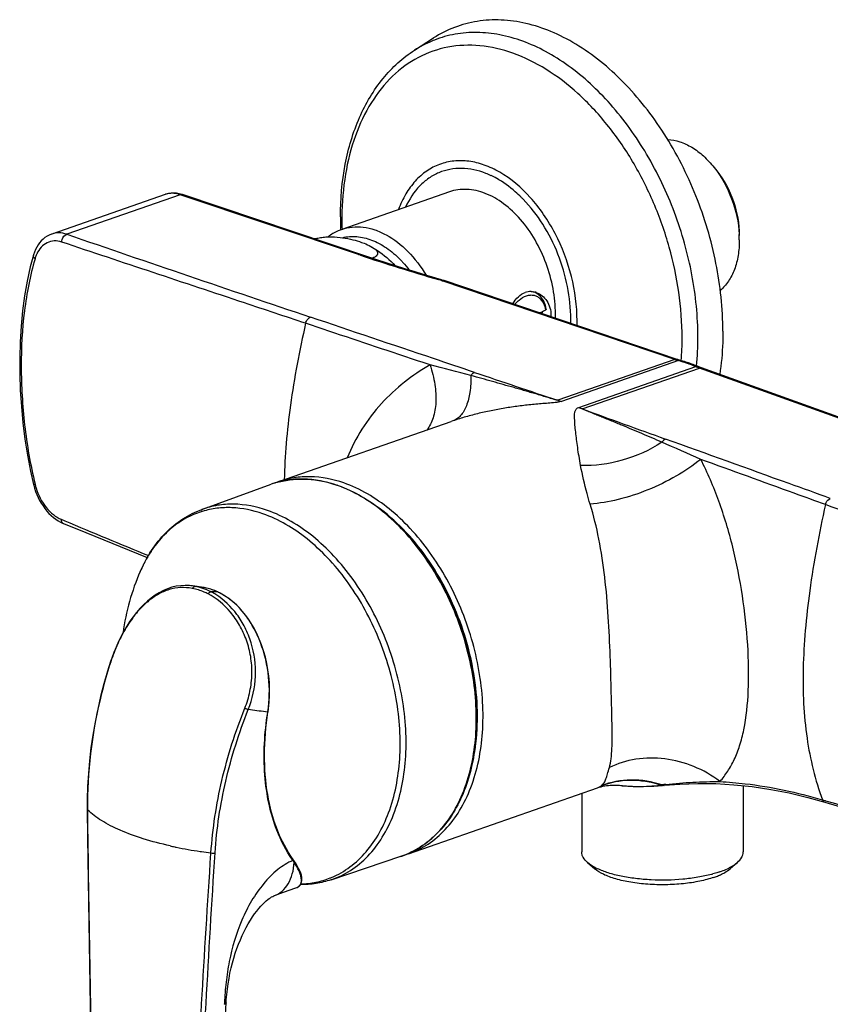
# Model space of a CAD drawing. Header units: millimetres. Extents: x 31 to 523, y 24 to 384.
# Tile 4 of 6: x 324 to 427, y 118 to 243. Entities that reach past the tile are written whole.
import ezdxf

# ---------------------------------------------------------------- set-up
doc = ezdxf.new("R2010")
doc.units = ezdxf.units.MM
doc.header["$LTSCALE"] = 32.67
doc.layers.get('0').update_dxf_attribs({"linetype": 'CONTINUOUS'})

msp = doc.modelspace()

# ---------------------------------------------------------------- linework, layer by layer
at = {"color": 7, "linetype": 'CONTINUOUS'}
for p, q in [((374.05, 239.09), (376.47, 240.64)), ((342.41, 220.78), (328, 215.76)), ((368.12, 212.85), (344.58, 220.76)), ((378.47, 221.1), (364.82, 216.35)), ((364.68, 216.29), (364.68, 216.34)), ((328, 215.76), (328, 215.76)), ((361.41, 215.1), (361.68, 215.2)), ((368.63, 212.69), (368.75, 212.73)), ((407.39, 199.85), (377.8, 209.85)), ((407.48, 199.82), (407.39, 199.85)), ((408.49, 199.52), (408.31, 199.57)), ((409.6, 199.13), (409.42, 199.19)), ((410.15, 198.9), (409.96, 198.98)), ((356.84, 184.35), (378.71, 191.97)), ((325.7, 183.96), (325.71, 183.9)), ((325.71, 183.9), (325.82, 183.5)), ((347.07, 180.82), (355.87, 184.01)), ((328.82, 179.36), (329.13, 179.19)), ((345.87, 171.11), (345.49, 171.15)), ((346.22, 171.05), (345.87, 171.11)), ((347.01, 170.95), (345.87, 171.11)), ((349.06, 170.35), (348.92, 170.41)), ((349.39, 170.18), (349.06, 170.35)), ((335.61, 161.93), (335.47, 161.52)), ((355.45, 155.09), (355.46, 155.11)), ((397.97, 145.68), (398.21, 145.73)), ((400.06, 145.8), (400.06, 145.8)), ((404.44, 145.69), (405.52, 145.78)), ((405.52, 145.78), (405.74, 145.81)), ((415.77, 145.77), (415.77, 137.35)), ((395.27, 144.79), (395.27, 137.35)), ((423.98, 144.27), (426.12, 143.68)), ((426.12, 143.68), (437.64, 140.24)), ((358.8, 136.16), (358.75, 136.25)), ((363.45, 133.82), (372.33, 136.8)), ((358.94, 135.96), (358.8, 136.16)), ((359.16, 135.6), (358.94, 135.96)), ((396, 136.02), (396.93, 135.21)), ((415.03, 136.02), (414.1, 135.21)), ((357.41, 132.23), (359, 132.8)), ((356.26, 131.81), (357.41, 132.23)), ((332.66, 131.03), (333.13, 103.54)), ((349.82, 112.8), (350.13, 118.21))]:
    msp.add_line(p, q, dxfattribs=at)
at = {"color": 9, "linetype": 'CONTINUOUS'}
for p, q in [((344.29, 220.75), (329.9, 215.73)), ((366.92, 213.15), (344.29, 220.75)), ((367.18, 213.06), (366.92, 213.15)), ((407.1, 199.85), (377.56, 209.82)), ((407.1, 199.85), (392.23, 194.66)), ((407.56, 199.7), (392.69, 194.52)), ((394.89, 193.75), (409.76, 198.94)), ((395.35, 193.57), (410.23, 198.75)), ((439.98, 188.07), (410.23, 198.75)), ((378.92, 192.04), (378.71, 191.97)), ((325.88, 184), (325.9, 183.93)), ((329.19, 179.56), (329.64, 179.37)), ((349.04, 170.35), (348.86, 170.35)), ((349.04, 170.35), (349.06, 170.35)), ((349.06, 170.34), (349.04, 170.35)), ((335.5, 161.52), (335.49, 161.49)), ((355.42, 155.09), (355.14, 155.13)), ((355.42, 155.09), (355.42, 155.12)), ((405.7, 145.9), (405.73, 145.9)), ((425.81, 143.98), (425.84, 143.97)), ((425.84, 143.97), (426.17, 143.87)), ((426.17, 143.87), (426.21, 143.86)), ((332.53, 142.75), (332.53, 142.7)), ((348.21, 137.16), (348.21, 137.23))]:
    msp.add_line(p, q, dxfattribs=at)
at = {"color": 7, "linetype": 'CONTINUOUS'}
for points in [[(344.18, 220.87), (343.83, 220.93), (343.49, 220.95), (343.16, 220.94), (342.84, 220.9), (342.53, 220.82), (342.4, 220.78)], [(344.58, 220.76), (344.52, 220.77), (344.18, 220.87)], [(328, 215.76), (327.95, 215.74), (327.67, 215.62), (327.4, 215.48), (327.14, 215.3), (326.9, 215.11), (326.67, 214.88), (326.46, 214.64), (326.27, 214.37), (326.09, 214.09), (325.94, 213.78), (325.81, 213.46), (325.69, 213.13), (325.67, 213.06)], [(325.67, 213.06), (325.28, 211.59), (324.88, 209.78), (324.55, 207.91), (324.29, 206.01), (324.1, 204.06), (323.98, 202.07), (323.93, 200.06), (323.94, 198.01), (324.01, 195.96), (324.15, 193.89), (324.34, 191.81), (324.6, 189.74), (324.92, 187.69), (325.31, 185.66), (325.7, 183.96)], [(377.47, 209.95), (375.19, 210.63), (373.99, 210.99), (372.8, 211.36), (371.62, 211.73), (370.44, 212.1), (369.28, 212.48), (368.12, 212.85)], [(377.8, 209.85), (377.69, 209.88), (377.58, 209.92), (377.47, 209.95)], [(407.96, 199.68), (407.78, 199.73), (407.68, 199.76), (407.58, 199.79), (407.48, 199.82)], [(408.31, 199.57), (408.13, 199.63), (407.96, 199.68)], [(408.94, 199.37), (408.84, 199.4), (408.67, 199.46), (408.49, 199.52)], [(409.42, 199.19), (409.24, 199.26), (409.06, 199.33), (408.94, 199.37)], [(409.96, 198.98), (409.78, 199.05), (409.6, 199.13)], [(440.28, 188.07), (410.46, 198.78), (410.36, 198.82), (410.25, 198.86), (410.15, 198.9)], [(325.82, 183.5), (325.95, 183.11), (326.1, 182.72), (326.27, 182.33), (326.46, 181.96), (326.67, 181.6), (326.89, 181.25), (327.13, 180.92), (327.38, 180.6), (327.65, 180.31), (327.93, 180.04), (328.22, 179.79), (328.52, 179.56), (328.82, 179.36)], [(329.13, 179.19), (329.44, 179.04), (329.49, 179.02)], [(329.49, 179.02), (332.31, 177.88), (340.13, 174.72)], [(345.49, 171.15), (344.93, 171.17), (344.37, 171.14), (343.81, 171.06), (343.25, 170.93), (342.7, 170.75), (342.17, 170.52), (341.64, 170.25), (341.13, 169.93), (340.62, 169.57), (340.14, 169.17), (339.66, 168.73), (339.2, 168.25), (338.76, 167.74), (338.33, 167.19), (337.93, 166.62), (337.53, 166.01), (337.16, 165.38), (336.81, 164.72), (336.47, 164.05), (336.16, 163.35), (335.88, 162.65), (335.61, 161.93)], [(348.66, 170.52), (348.53, 170.57), (348.39, 170.61), (348.37, 170.62)], [(348.92, 170.41), (348.79, 170.46), (348.66, 170.52)], [(355.46, 155.11), (355.52, 155.57), (355.61, 156.38), (355.65, 157.19), (355.66, 158.01), (355.63, 158.84), (355.56, 159.66), (355.45, 160.47), (355.3, 161.28), (355.12, 162.08), (354.9, 162.86), (354.64, 163.62), (354.35, 164.36), (354.03, 165.07), (353.68, 165.76), (353.29, 166.41), (352.88, 167.03), (352.44, 167.61), (351.98, 168.15), (351.5, 168.65), (351, 169.1), (350.47, 169.51), (349.94, 169.87), (349.39, 170.18)], [(335.47, 161.52), (335.08, 160.28), (334.62, 158.68), (334.2, 157.07), (333.83, 155.45), (333.5, 153.82), (333.22, 152.19), (332.98, 150.56), (332.79, 148.92), (332.65, 147.29), (332.55, 145.66), (332.51, 144.04), (332.51, 142.75)], [(373.3, 137.13), (397.26, 145.48), (397.5, 145.56)], [(397.5, 145.56), (397.73, 145.63), (397.97, 145.68)], [(398.21, 145.73), (398.44, 145.77), (398.66, 145.8), (398.88, 145.82), (399.09, 145.83), (399.3, 145.84), (399.5, 145.84), (399.68, 145.83), (399.86, 145.82), (400.03, 145.81), (400.44, 145.76)], [(400.44, 145.76), (401.79, 145.67), (403.12, 145.65), (404.44, 145.69)], [(405.74, 145.81), (407.74, 145.97), (410, 146.05), (412.29, 146.02), (414.6, 145.89), (416.92, 145.64), (419.26, 145.29), (421.61, 144.84), (423.98, 144.27)], [(332.51, 142.75), (332.54, 139.2), (332.66, 131.03)], [(358.75, 136.25), (358.7, 136.32), (358.64, 136.4)], [(359, 132.8), (359.14, 132.86), (359.31, 132.95), (359.45, 133.06), (359.56, 133.2), (359.65, 133.35), (359.72, 133.52), (359.75, 133.71), (359.76, 133.92), (359.74, 134.14), (359.69, 134.39), (359.61, 134.66), (359.49, 134.95), (359.34, 135.26), (359.16, 135.6)], [(350.13, 118.21), (350.16, 118.57), (350.21, 119.27), (350.29, 119.96), (350.38, 120.64), (350.5, 121.31), (350.62, 121.98), (350.77, 122.63), (350.93, 123.27), (351.11, 123.89), (351.3, 124.5), (351.5, 125.09), (351.71, 125.66), (351.94, 126.22), (352.18, 126.75), (352.43, 127.27), (352.68, 127.76), (352.95, 128.24), (353.21, 128.68), (353.48, 129.1), (353.75, 129.5), (354.02, 129.86), (354.28, 130.18), (354.54, 130.47), (354.78, 130.73), (355, 130.95), (355.21, 131.14), (355.41, 131.3), (355.59, 131.44), (355.76, 131.55), (355.91, 131.64), (356.06, 131.72), (356.19, 131.78), (356.26, 131.81)]]:
    msp.add_lwpolyline(points, dxfattribs=at)
at = {"color": 9, "linetype": 'CONTINUOUS'}
for centre, radius, start, end in [((381.73, 227.13), 14.21, 112.6379, 122.68), ((381.65, 227.31), 14.01, 111.2714, 112.6246), ((379.15, 213.36), 10.84, 64.7472, 68.6834), ((378.77, 212.58), 11.71, 61.0786, 64.7224), ((343.22, 218.44), 2.48, 107.0017, 109.216), ((343.23, 218.43), 2.49, 105.9122, 107.0022), ((343.23, 218.41), 2.52, 101.6226, 105.9048), ((375.54, 208.25), 17.13, 44.7488, 45.2723), ((375.4, 208.1), 17.34, 44.1446, 44.7485), ((402.49, 217.64), 37.66, 179.5553, 180.0003), ((403.26, 217.64), 38.43, 180.0032, 181.9277), ((2412.63, 6290.51), 6421.89, 251.075809, 251.367305), ((362.83, 209.55), 5.77, 101.5133, 104.6934), ((452.03, 467.45), 268.16, 251.5531, 253.7712), ((359.77, 202.77), 13.4, 47.1999, 47.984), ((373.09, 196.24), 14.3, 73.5136, 73.7583), ((377.72, 209.44), 0.408, 71.3854, 83.1223), ((374.66, 204.95), 19.23, 358.4276, 0.0032), ((374.3, 204.75), 20.38, 358.3085, 0.0037), ((371.88, 202.55), 36.14, 355.4838, 0.0452), ((372.77, 202.6), 37.25, 354.4968, 0.0693), ((307.68, -73.43), 281.02, 74.831, 75.9252), ((410.22, 209.1), 9.76, 251.3254, 251.6437), ((410.19, 208.98), 9.64, 251.6437, 251.9647), ((410.04, 208.52), 9.16, 251.9476, 254.2729), ((402.91, 183.09), 17.25, 73.9603, 74.3735), ((402.86, 182.91), 17.44, 73.5498, 73.9603), ((402.69, 182.35), 18.02, 71.9338, 73.542), ((402.37, 181.36), 19.06, 70.7792, 71.9369), ((402.17, 180.79), 19.67, 70.4038, 70.7814), ((401.89, 180.03), 20.48, 68.5495, 70.3903), ((401.49, 178.99), 21.59, 67.4811, 68.5493), ((414.09, 209.45), 11.37, 247.5745, 247.8621), ((414.04, 209.32), 11.24, 247.8621, 248.152), ((413.85, 208.83), 10.71, 248.1375, 250.2328), ((2003.95, 5021.76), 5089.06, 251.41091, 251.53634), ((394.66, 201.91), 7.64, 251.4457, 255.0864), ((398.2, 201.42), 8.35, 246.6567, 250.0882), ((2129.95, 4968.19), 5079.95, 250.03417, 250.16082), ((278.93, -104.18), 319.63, 65.7164, 66.6806), ((333.45, 185.8), 7.78, 193.888, 197.0068), ((359.02, 168.96), 15.79, 70.5609, 70.7828), ((350.26, 170.19), 10.85, 106.7718, 107.5912), ((1001.39, 1783.25), 1738.87, 247.27472, 247.65389), ((354.01, 166.67), 16.06, 148.7407, 149.5003), ((355.68, 165.78), 17.94, 153.6175, 156.4757), ((355.04, 166.1), 17.22, 152.1561, 153.6137), ((354.46, 166.41), 16.57, 149.5105, 152.1632), ((344.64, 164.52), 6.39, 79.0755, 79.3041), ((326.89, 40.06), 132.41, 81.3979, 81.6081), ((344.89, 164.12), 7.06, 75.368, 79.151), ((326.85, 39.76), 132.72, 80.9783, 81.3981), ((344.46, 162.95), 8.31, 62.9272, 64.6249), ((348.83, 128.77), 41.58, 90.2051, 90.816), ((344.53, 163.1), 8.14, 58.0897, 62.8935), ((345.83, 163.38), 7.67, 68.3385, 70.7766), ((345.75, 163.19), 7.88, 66.5448, 68.3409), ((348.82, 130.72), 39.63, 89.9469, 90.2031), ((345.68, 163.04), 8.05, 65.3656, 66.5467), ((345.79, 163.27), 7.79, 61.0859, 65.2071), ((345.66, 163.03), 8.06, 60.6679, 61.107), ((396.67, 147.23), 1.83, 304.6286, 306.6292), ((402.61, 168.95), 23.28, 263.7208, 264.4847), ((402.59, 168.78), 23.12, 264.4853, 264.7289), ((402.56, 168.39), 22.72, 264.7227, 267.2559), ((414.99, 68.1), 78.35, 97.0057, 97.1592), ((411.85, 92.93), 53.32, 96.6212, 96.9068), ((405.68, 146.3), 0.497, 273.3162, 275.9372), ((411.95, 92.04), 54.21, 96.3347, 96.5969), ((1113.88, 2466.88), 2422.67, 253.51003, 254.28302), ((426.27, 144.05), 0.406, 250.906, 253.337), ((353.69, 186.09), 49.14, 257.4617, 258.1755), ((353.96, 187.39), 50.47, 258.1731, 258.3537), ((355.08, 193.12), 56.31, 258.4236, 261.5848), ((355.7, 197.18), 60.41, 261.5638, 261.7467), ((355.98, 199.18), 62.43, 261.7533, 262.8521), ((370.96, 145.09), 15.17, 215.2021, 215.5775), ((349.49, 129.91), 11.13, 34.6533, 34.8189), ((358.58, 136.35), 0.0766, 22.0819, 35.5556), ((349.51, 129.93), 11.1, 33.3411, 34.6537), ((359.35, 144.11), 10.82, 291.7349, 292.6212), ((420.24, 114.05), 70.45, 176.6062, 176.7716)]:
    msp.add_arc(centre, radius, start, end, dxfattribs=at)
at = {"color": 7, "linetype": 'CONTINUOUS'}
for centre, radius, start, end in [((403.76, 217.93), 39.11, 180.0003, 180.4351), ((404.63, 217.94), 39.99, 180.4402, 182.3013), ((363.74, 206.93), 8.53, 104.9177, 106.1976), ((401.62, 214.99), 13.67, 2.4695, 2.9709), ((402.01, 215), 13.27, 0.0108, 2.4796), ((388.79, 206.35), 2.11, 88.5413, 109.235), ((388.51, 206.5), 2.02, 64.8366, 70.7746), ((388.76, 206.18), 2.29, 70.7758, 74.774), ((386.89, 205.61), 3.92, 9.028, 12.7501), ((385.43, 205.78), 4.85, 359.9977, 1.2598), ((385.29, 205.78), 4.98, 358.2735, 359.9954), ((386.38, 213.4), 8.46, 299.6607, 300.6024), ((387.57, 205.43), 3.81, 357.5738, 359.9923), ((376.13, 205.62), 15.81, 358.0159, 0.005), ((359.64, 173.57), 11.1, 105.1705, 109.8799), ((360.54, 173.73), 11.24, 109.2182, 111.5949), ((359.66, 173.51), 11.16, 104.5972, 105.1734), ((359.08, 168.95), 15.81, 70.7828, 71.0151), ((358.98, 168.64), 16.13, 68.9874, 70.7774), ((366.27, 161.16), 29.5, 156.452, 172.1675), ((345.02, 164.83), 6.34, 82.285, 84.1558), ((346.13, 164.5), 6.51, 76.4252, 82.2128), ((345.93, 163.67), 7.36, 70.7682, 76.3983), ((368.8, 147.32), 11.1, 288.5543, 293.3124), ((369.6, 147.75), 11.24, 286.8004, 289.216), ((368.77, 147.38), 11.16, 293.3096, 293.8364), ((407.64, 149.92), 15.94, 284.9716, 285.638)]:
    msp.add_arc(centre, radius, start, end, dxfattribs=at)
for points, knots in [([(413.19, 203.42), (413.19, 206.31), (412.56, 212.19), (410.03, 220.68), (406.04, 228.51), (400.9, 235.1), (395.79, 239.29), (391.46, 241.51), (388.27, 242.56), (385.1, 243.01), (382.02, 242.85), (379.1, 242.08), (377.31, 241.17), (376.47, 240.64)], [0, 0, 0, 0, 0.140697, 0.285961, 0.429691, 0.566058, 0.690675, 0.748076, 0.80225, 0.853654, 0.903048, 0.951446, 1, 1, 1, 1]), ([(364.64, 217.93), (364.64, 220.17), (365.01, 224.49), (366.79, 230.51), (369.31, 234.79), (371.87, 237.51), (373.31, 238.61), (374.05, 239.09)], [0, 0, 0, 0, 0.278192, 0.53666, 0.775485, 0.889144, 1, 1, 1, 1]), ([(406.19, 227.74), (406.71, 227.72), (407.78, 227.51), (409.32, 226.79), (410.8, 225.67), (411.66, 224.73), (412.07, 224.22)], [0, 0, 0, 0, 0.219881, 0.458933, 0.719461, 1, 1, 1, 1]), ([(412.07, 224.22), (413.02, 223.02), (414.52, 220.28), (415.19, 217.23), (415.27, 215.7)], [0, 0, 0, 0, 0.497784, 1, 1, 1, 1]), ([(412.43, 223.77), (413.34, 222.62), (414.74, 219.98), (415.28, 217.04), (415.28, 215.58)], [0, 0, 0, 0, 0.500001, 1, 1, 1, 1]), ([(391.94, 205.62), (391.94, 206.7), (391.72, 208.88), (390.84, 212.05), (389.45, 215.03), (387.63, 217.61), (385.49, 219.64), (383.15, 221), (381.1, 221.48), (379.55, 221.4), (378.82, 221.23), (378.47, 221.1)], [0, 0, 0, 0, 0.138181, 0.280907, 0.423039, 0.55949, 0.686124, 0.800663, 0.903721, 0.952348, 1, 1, 1, 1]), ([(364.82, 216.35), (364.67, 216.29), (364.05, 216.05), (363.47, 215.71), (363.08, 215.41)], [0, 0, 0, 0, 0.249196, 1, 1, 1, 1]), ([(361.68, 215.2), (361.71, 215.21), (361.85, 215.25), (361.99, 215.29), (362.11, 215.31)], [0, 0, 0, 0, 0.232957, 1, 1, 1, 1]), ([(362.11, 215.31), (362.33, 215.35), (362.81, 215.41), (363.76, 215.42), (364.91, 215.31), (366.18, 215.06), (366.97, 214.83), (367.33, 214.7)], [0, 0, 0, 0, 0.130854, 0.268575, 0.536153, 0.780621, 1, 1, 1, 1]), ([(415.28, 215.01), (415.28, 214.35), (415.19, 213.07), (414.73, 211.28), (413.97, 209.76), (413.26, 208.93), (412.86, 208.59)], [0, 0, 0, 0, 0.280531, 0.541059, 0.780114, 1, 1, 1, 1]), ([(367.33, 214.7), (367.44, 214.66), (367.84, 214.52), (368.24, 214.34), (368.51, 214.19)], [0, 0, 0, 0, 0.268795, 1, 1, 1, 1]), ([(368.51, 214.19), (368.8, 214.03), (369.92, 213.34), (370.93, 212.46), (371.6, 211.73)], [0, 0, 0, 0, 0.246786, 1, 1, 1, 1]), ([(368.51, 214.19), (368.61, 214.14), (368.79, 214.03), (369.03, 213.85), (369.21, 213.67), (369.34, 213.48), (369.38, 213.26), (369.29, 213.04), (369.06, 212.86), (368.86, 212.77), (368.75, 212.73)], [0, 0, 0, 0, 0.151722, 0.288799, 0.409428, 0.513322, 0.605283, 0.701857, 0.828116, 1, 1, 1, 1]), ([(386.54, 206.9), (386.72, 207.23), (387.15, 207.83), (387.78, 208.23), (388.1, 208.35)], [0, 0, 0, 0, 0.527063, 1, 1, 1, 1]), ([(389.9, 207.96), (389.86, 208), (389.7, 208.14), (389.51, 208.26), (389.37, 208.33)], [0, 0, 0, 0, 0.252539, 1, 1, 1, 1]), ([(389.51, 208.34), (389.78, 208.25), (390.29, 207.96), (390.89, 207.28), (391.29, 206.41), (391.37, 205.76), (391.37, 205.43)], [0, 0, 0, 0, 0.229523, 0.471804, 0.728402, 1, 1, 1, 1]), ([(390.71, 206.47), (390.65, 206.76), (390.46, 207.31), (390.11, 207.78), (389.9, 207.96)], [0, 0, 0, 0, 0.517319, 1, 1, 1, 1]), ([(390.76, 206.22), (390.76, 206.21), (390.76, 206.17), (390.72, 206.14), (390.69, 206.12)], [0, 0, 0, 0, 0.205549, 1, 1, 1, 1]), ([(390.57, 206.05), (390.52, 206.02), (390.33, 205.91), (390.12, 205.81), (389.97, 205.74)], [0, 0, 0, 0, 0.242512, 1, 1, 1, 1]), ([(413.19, 203.42), (413.19, 202.95), (413.16, 201.12), (413, 199.29), (412.79, 197.94)], [0, 0, 0, 0, 0.255169, 1, 1, 1, 1]), ([(356.85, 184.31), (358.02, 184.61), (360.54, 184.84), (363.01, 184.31), (364.23, 183.9)], [0, 0, 0, 0, 0.484956, 1, 1, 1, 1]), ([(364.76, 183.7), (366.78, 182.93), (369.7, 181.1), (373.02, 177.89), (376.2, 173.94), (379.37, 168.15), (381.64, 160.58), (382.23, 152.99), (381.22, 147.04), (379.46, 142.99), (377.77, 140.49), (375.71, 138.49), (374.11, 137.53), (373.28, 137.17)], [0, 0, 0, 0, 0.116043, 0.179801, 0.246742, 0.386931, 0.529466, 0.666334, 0.791015, 0.847915, 0.901214, 0.951546, 1, 1, 1, 1]), ([(339.23, 172.94), (339.63, 173.87), (340.56, 175.62), (342.38, 177.9), (344.56, 179.69), (346.21, 180.51), (347.07, 180.82)], [0, 0, 0, 0, 0.265436, 0.518224, 0.761643, 1, 1, 1, 1]), ([(358.64, 136.4), (357.82, 137.55), (356.43, 140.21), (355.24, 144.74), (354.87, 149.8), (355.17, 153.3), (355.45, 155.09)], [0, 0, 0, 0, 0.218455, 0.458669, 0.720341, 1, 1, 1, 1]), ([(396, 136.02), (395.79, 136.21), (395.5, 136.51), (395.3, 137), (395.27, 137.23), (395.27, 137.35)], [0, 0, 0, 0, 0.546651, 0.780156, 1, 1, 1, 1]), ([(415.03, 136.02), (415.25, 136.21), (415.53, 136.51), (415.73, 137), (415.77, 137.23), (415.77, 137.35)], [0, 0, 0, 0, 0.546651, 0.780156, 1, 1, 1, 1]), ([(397.27, 135.23), (397.14, 135.28), (396.7, 135.51), (396.27, 135.78), (396, 136.02)], [0, 0, 0, 0, 0.277291, 1, 1, 1, 1]), ([(412.06, 134.13), (411.47, 133.93), (410.19, 133.59), (408.13, 133.28), (405.92, 133.16), (403.69, 133.22), (401.56, 133.46), (399.67, 133.87), (398.12, 134.42), (397.26, 134.93), (396.93, 135.21)], [0, 0, 0, 0, 0.119432, 0.254711, 0.399019, 0.544738, 0.684132, 0.810011, 0.916476, 1, 1, 1, 1]), ([(411.76, 134.51), (411.19, 134.36), (409.98, 134.11), (407.42, 133.78), (404.77, 133.73), (402.14, 133.95), (400.32, 134.24), (398.7, 134.65), (397.71, 135.02), (397.27, 135.23)], [0, 0, 0, 0, 0.12004, 0.25051, 0.524863, 0.659468, 0.786139, 0.90076, 1, 1, 1, 1]), ([(412.76, 134.82), (412.85, 134.85), (413.19, 134.97), (413.52, 135.11), (413.76, 135.23)], [0, 0, 0, 0, 0.262242, 1, 1, 1, 1]), ([(413.18, 134.6), (413.27, 134.65), (413.59, 134.83), (413.9, 135.03), (414.1, 135.21)], [0, 0, 0, 0, 0.273417, 1, 1, 1, 1]), ([(413.76, 135.23), (413.89, 135.28), (414.33, 135.51), (414.76, 135.78), (415.03, 136.02)], [0, 0, 0, 0, 0.277292, 1, 1, 1, 1]), ([(363.45, 133.82), (362.83, 133.61), (361.55, 133.3), (360.23, 133.2), (359.57, 133.2)], [0, 0, 0, 0, 0.497245, 1, 1, 1, 1]), ([(412.76, 134.82), (412.7, 134.8), (412.42, 134.7), (412.15, 134.62), (411.93, 134.56)], [0, 0, 0, 0, 0.242628, 1, 1, 1, 1]), ([(412.06, 134.13), (412.12, 134.15), (412.35, 134.24), (412.59, 134.33), (412.76, 134.4)], [0, 0, 0, 0, 0.259109, 1, 1, 1, 1]), ([(412.76, 134.4), (412.8, 134.42), (412.94, 134.48), (413.07, 134.55), (413.18, 134.6)], [0, 0, 0, 0, 0.256968, 1, 1, 1, 1])]:
    msp.add_open_spline(points, degree=3, knots=knots, dxfattribs=at)
at = {"color": 9, "linetype": 'CONTINUOUS'}
for points, knots in [([(410.02, 202.64), (410.02, 205.3), (409.48, 210.7), (407.27, 218.56), (403.78, 225.9), (399.24, 232.25), (394.69, 236.48), (390.78, 238.95), (387.86, 240.28), (384.92, 241.11), (382.02, 241.42), (379.21, 241.2), (377.42, 240.7), (376.57, 240.37)], [0, 0, 0, 0, 0.138511, 0.281583, 0.423921, 0.560337, 0.686646, 0.745337, 0.800909, 0.853579, 0.903813, 0.952317, 1, 1, 1, 1]), ([(408.02, 202.58), (408.02, 206.45), (407.14, 212.34), (404.53, 219.73), (401.88, 224.98), (398.65, 229.67), (394.96, 233.63), (390.93, 236.72), (386.71, 238.82), (382.44, 239.83), (378.29, 239.67), (374.43, 238.33), (371.08, 235.87), (368.36, 232.42), (366.36, 228.16), (365.12, 223.24), (364.85, 219.74), (364.83, 217.93)], [0, 0, 0, 0, 0.144808, 0.21927, 0.292897, 0.364177, 0.431822, 0.494926, 0.553147, 0.606887, 0.657415, 0.706765, 0.757292, 0.811031, 0.869251, 0.932351, 1, 1, 1, 1]), ([(384.86, 223.61), (384.24, 223.96), (382.97, 224.56), (380.99, 225.06), (379.05, 225.1), (377.21, 224.67), (375.53, 223.8), (374.07, 222.5), (372.87, 220.83), (372.28, 219.55), (372.02, 218.86)], [0, 0, 0, 0, 0.1356, 0.262251, 0.382014, 0.498125, 0.614533, 0.735127, 0.862991, 1, 1, 1, 1]), ([(383.09, 223.46), (382.12, 223.84), (380.57, 224.18), (378.54, 224.01), (377.13, 223.59), (375.83, 222.87), (374.25, 221.51), (373.36, 220.15), (372.91, 219.17)], [0, 0, 0, 0, 0.255407, 0.375721, 0.494028, 0.613216, 0.73604, 1, 1, 1, 1]), ([(387.6, 220.42), (387.35, 220.66), (386.38, 221.57), (385.3, 222.35), (384.44, 222.83)], [0, 0, 0, 0, 0.261043, 1, 1, 1, 1]), ([(394.68, 204.75), (394.68, 206.64), (394.16, 210.48), (392.46, 214.99), (390.5, 218.26), (388.32, 221.05), (386.31, 222.77), (384.86, 223.61)], [0, 0, 0, 0, 0.256504, 0.519804, 0.648662, 0.772759, 1, 1, 1, 1]), ([(344.29, 220.75), (344.03, 220.83), (343.51, 220.95), (342.98, 220.92), (342.73, 220.87)], [0, 0, 0, 0, 0.5172, 1, 1, 1, 1]), ([(344.29, 220.75), (344.31, 220.76), (344.41, 220.78), (344.51, 220.78), (344.58, 220.76)], [0, 0, 0, 0, 0.265021, 1, 1, 1, 1]), ([(393.88, 204.95), (393.88, 206.33), (393.58, 209.16), (392.38, 213.24), (390.48, 217), (388.78, 219.21), (387.84, 220.18)], [0, 0, 0, 0, 0.248344, 0.50476, 0.758695, 1, 1, 1, 1]), ([(364.82, 216.35), (365.25, 216.5), (366.16, 216.7), (367.58, 216.67), (369.04, 216.33), (371.03, 215.44), (373.39, 213.58), (374.87, 211.62), (375.54, 210.53)], [0, 0, 0, 0, 0.103761, 0.210667, 0.323313, 0.443407, 0.707379, 1, 1, 1, 1]), ([(329.26, 214.74), (328.96, 214.84), (328.32, 214.94), (327.38, 214.7), (326.6, 214.1), (326.24, 213.53), (326.09, 213.22)], [0, 0, 0, 0, 0.249333, 0.487259, 0.732165, 1, 1, 1, 1]), ([(329.9, 215.73), (329.59, 215.84), (328.94, 215.96), (328.29, 215.86), (328, 215.76)], [0, 0, 0, 0, 0.51308, 1, 1, 1, 1]), ([(329.26, 214.74), (329.27, 214.85), (329.34, 215.24), (329.62, 215.64), (329.9, 215.73)], [0, 0, 0, 0, 0.271152, 1, 1, 1, 1]), ([(364.9, 215.29), (365.49, 215.44), (366.76, 215.53), (368.69, 215.06), (370.57, 214.03), (371.71, 213.06), (372.25, 212.5)], [0, 0, 0, 0, 0.220743, 0.457155, 0.71639, 1, 1, 1, 1]), ([(360.23, 204.43), (357.64, 205.29), (347.32, 208.73), (337, 212.16), (329.26, 214.74)], [0, 0, 0, 0, 0.250801, 1, 1, 1, 1]), ([(325.88, 212.63), (325.25, 210.47), (324.36, 205.92), (323.99, 198.83), (324.43, 191.44), (325.28, 186.48), (325.88, 184)], [0, 0, 0, 0, 0.233236, 0.478654, 0.735574, 1, 1, 1, 1]), ([(325.88, 212.63), (325.8, 212.69), (325.69, 212.81), (325.65, 212.99), (325.67, 213.06)], [0, 0, 0, 0, 0.568824, 1, 1, 1, 1]), ([(326.09, 213.22), (326.07, 213.17), (325.99, 212.98), (325.92, 212.78), (325.88, 212.63)], [0, 0, 0, 0, 0.244458, 1, 1, 1, 1]), ([(366.92, 213.15), (366.94, 213.16), (367.04, 213.19), (367.14, 213.18), (367.21, 213.16)], [0, 0, 0, 0, 0.265038, 1, 1, 1, 1]), ([(372.25, 212.5), (372.35, 212.4), (372.75, 211.98), (373.12, 211.53), (373.38, 211.18)], [0, 0, 0, 0, 0.245729, 1, 1, 1, 1]), ([(377.09, 209.97), (377.11, 209.98), (377.19, 210.01), (377.28, 210.01), (377.34, 209.99)], [0, 0, 0, 0, 0.266945, 1, 1, 1, 1]), ([(377.56, 209.82), (377.53, 209.83), (377.39, 209.88), (377.25, 209.92), (377.15, 209.95)], [0, 0, 0, 0, 0.245311, 1, 1, 1, 1]), ([(377.56, 209.82), (377.58, 209.83), (377.65, 209.85), (377.72, 209.85), (377.77, 209.85)], [0, 0, 0, 0, 0.261586, 1, 1, 1, 1]), ([(387.32, 207.38), (387.6, 207.62), (388.07, 207.91), (388.75, 208.04), (389.22, 208.01), (389.66, 207.84), (390.18, 207.44), (390.44, 206.98), (390.55, 206.65)], [0, 0, 0, 0, 0.274305, 0.396747, 0.512408, 0.625983, 0.742709, 1, 1, 1, 1]), ([(386.78, 206.82), (386.82, 206.87), (386.99, 207.07), (387.17, 207.25), (387.32, 207.38)], [0, 0, 0, 0, 0.257214, 1, 1, 1, 1]), ([(390.55, 206.65), (390.57, 206.61), (390.63, 206.44), (390.67, 206.26), (390.69, 206.12)], [0, 0, 0, 0, 0.24381, 1, 1, 1, 1]), ([(360.23, 204.43), (360.25, 204.52), (360.36, 204.83), (360.6, 205.14), (360.83, 205.22)], [0, 0, 0, 0, 0.276689, 1, 1, 1, 1]), ([(381.66, 198.2), (379.92, 198.79), (372.98, 201.12), (366.04, 203.46), (360.83, 205.22)], [0, 0, 0, 0, 0.250105, 1, 1, 1, 1]), ([(360.23, 204.43), (359.43, 200.99), (358.48, 195.92), (357.73, 189.28), (357.55, 186.12), (357.52, 184.58)], [0, 0, 0, 0, 0.527146, 0.770016, 1, 1, 1, 1]), ([(376.02, 199.15), (374.7, 199.59), (369.44, 201.35), (364.18, 203.11), (360.23, 204.43)], [0, 0, 0, 0, 0.250104, 1, 1, 1, 1]), ([(376.02, 199.15), (373.74, 197.86), (369.47, 194.5), (366.53, 189.89), (365.5, 187.36)], [0, 0, 0, 0, 0.489959, 1, 1, 1, 1]), ([(376.02, 199.15), (376.28, 198.34), (376.68, 196.77), (376.84, 194.48), (376.52, 192.48), (375.96, 191.34), (375.6, 190.88)], [0, 0, 0, 0, 0.298114, 0.56487, 0.797341, 1, 1, 1, 1]), ([(407.1, 199.85), (407.12, 199.85), (407.22, 199.88), (407.32, 199.88), (407.39, 199.85)], [0, 0, 0, 0, 0.264963, 1, 1, 1, 1]), ([(407.56, 199.7), (407.58, 199.71), (407.67, 199.74), (407.77, 199.73), (407.84, 199.71)], [0, 0, 0, 0, 0.261391, 1, 1, 1, 1]), ([(409.76, 198.94), (409.78, 198.95), (409.88, 198.97), (409.99, 198.97), (410.06, 198.94)], [0, 0, 0, 0, 0.271104, 1, 1, 1, 1]), ([(410.23, 198.75), (410.25, 198.76), (410.35, 198.79), (410.46, 198.79), (410.53, 198.76)], [0, 0, 0, 0, 0.266516, 1, 1, 1, 1]), ([(381.21, 197.8), (381.22, 197.09), (381.15, 195.78), (380.79, 194.25), (380.33, 193.28), (379.93, 192.72), (379.46, 192.29), (379.1, 192.11), (378.92, 192.04)], [0, 0, 0, 0, 0.325768, 0.597348, 0.712997, 0.816654, 0.910982, 1, 1, 1, 1]), ([(381.21, 197.8), (381.24, 197.84), (381.36, 198.01), (381.52, 198.15), (381.66, 198.2)], [0, 0, 0, 0, 0.276248, 1, 1, 1, 1]), ([(392.23, 194.66), (392.22, 194.66), (392.2, 194.66), (392.17, 194.67), (392.13, 194.68), (392.08, 194.69), (392.02, 194.71), (391.95, 194.73), (391.83, 194.76), (391.68, 194.8), (391.51, 194.86), (391.33, 194.91), (391.1, 194.98), (390.81, 195.06), (390.47, 195.16), (390.01, 195.3), (389.43, 195.47), (388.75, 195.67), (388.06, 195.87), (387.37, 196.07), (386.46, 196.33), (385.31, 196.66), (383.94, 197.04), (382.58, 197.42), (381.67, 197.67), (381.21, 197.8)], [0, 0, 0, 0, 0.002405, 0.004578, 0.008785, 0.01291, 0.016992, 0.025081, 0.03311, 0.049069, 0.06495, 0.080784, 0.096584, 0.128118, 0.15959, 0.191016, 0.25377, 0.316418, 0.378977, 0.441454, 0.503852, 0.628411, 0.752641, 0.876517, 1, 1, 1, 1]), ([(392.69, 194.52), (392.57, 194.48), (392.31, 194.42), (391.75, 194.35), (391.01, 194.29), (390.13, 194.22), (389.24, 194.14), (388.36, 194.05), (387.18, 193.92), (385.72, 193.71), (383.98, 193.4), (382.26, 193.02), (380.57, 192.58), (379.47, 192.23), (378.92, 192.04)], [0, 0, 0, 0, 0.027027, 0.057542, 0.120679, 0.18418, 0.247645, 0.311033, 0.374336, 0.500658, 0.626543, 0.751866, 0.87644, 1, 1, 1, 1]), ([(395.14, 186.39), (395.06, 186.78), (394.93, 187.53), (394.76, 188.63), (394.62, 189.65), (394.51, 190.61), (394.43, 191.37), (394.39, 191.94), (394.37, 192.34), (394.36, 192.73), (394.38, 193.05), (394.43, 193.29), (394.5, 193.47), (394.65, 193.65), (394.8, 193.72), (394.89, 193.75)], [0, 0, 0, 0, 0.155326, 0.300507, 0.436025, 0.562256, 0.679457, 0.734719, 0.787761, 0.838596, 0.887379, 0.911335, 0.935804, 0.963276, 1, 1, 1, 1]), ([(405.46, 189.34), (405.04, 189.53), (404.19, 189.89), (402.91, 190.43), (401.64, 190.97), (400.58, 191.41), (399.74, 191.76), (399.1, 192.02), (398.47, 192.28), (397.84, 192.54), (397.31, 192.75), (396.89, 192.92), (396.58, 193.05), (396.31, 193.16), (396.11, 193.24), (395.95, 193.31), (395.79, 193.37), (395.67, 193.43), (395.56, 193.47), (395.5, 193.5), (395.45, 193.52), (395.42, 193.53), (395.38, 193.55), (395.37, 193.56), (395.35, 193.57), (395.35, 193.57)], [0, 0, 0, 0, 0.126779, 0.253107, 0.379025, 0.504559, 0.567188, 0.629724, 0.692165, 0.754502, 0.816719, 0.847771, 0.878772, 0.909703, 0.925131, 0.940522, 0.95586, 0.97111, 0.978679, 0.986178, 0.989884, 0.993538, 0.997085, 0.998748, 1, 1, 1, 1]), ([(405.46, 189.34), (403.91, 188.34), (400.56, 186.82), (396.91, 186.31), (395.14, 186.39)], [0, 0, 0, 0, 0.510314, 1, 1, 1, 1]), ([(405.46, 189.34), (405.49, 189.39), (405.61, 189.56), (405.77, 189.7), (405.91, 189.75)], [0, 0, 0, 0, 0.27639, 1, 1, 1, 1]), ([(426.83, 182.21), (425.09, 182.84), (418.11, 185.35), (411.14, 187.86), (405.91, 189.75)], [0, 0, 0, 0, 0.250114, 1, 1, 1, 1]), ([(396.34, 181.5), (396.2, 181.94), (395.73, 183.55), (395.36, 185.19), (395.14, 186.39)], [0, 0, 0, 0, 0.272611, 1, 1, 1, 1]), ([(410.38, 187.17), (409.42, 186.38), (407.26, 184.93), (403.72, 183.22), (400.04, 182), (397.53, 181.58), (396.34, 181.5)], [0, 0, 0, 0, 0.243866, 0.506343, 0.76551, 1, 1, 1, 1]), ([(412.82, 146.29), (413.18, 146.7), (413.85, 147.59), (414.7, 149.11), (415.38, 150.89), (416.11, 153.78), (416.54, 158.08), (416.42, 163.78), (415.75, 169.89), (414.56, 176), (412.81, 181.81), (411.26, 185.46), (410.38, 187.17)], [0, 0, 0, 0, 0.038195, 0.078445, 0.122431, 0.171609, 0.288338, 0.425898, 0.573134, 0.721002, 0.864212, 1, 1, 1, 1]), ([(426.22, 181.42), (424.9, 181.9), (419.62, 183.82), (414.34, 185.74), (410.38, 187.17)], [0, 0, 0, 0, 0.250113, 1, 1, 1, 1]), ([(365.07, 184.17), (363.71, 184.65), (361.59, 185.07), (358.79, 184.9), (357.47, 184.57), (356.84, 184.35)], [0, 0, 0, 0, 0.515355, 0.759866, 1, 1, 1, 1]), ([(325.9, 183.93), (325.85, 183.93), (325.79, 183.93), (325.72, 183.94), (325.7, 183.95), (325.7, 183.96)], [0, 0, 0, 0, 0.694252, 0.890737, 1, 1, 1, 1]), ([(364.22, 183.87), (362.84, 184.35), (360.68, 184.78), (357.85, 184.58), (356.51, 184.24), (355.87, 184.01)], [0, 0, 0, 0, 0.515376, 0.759798, 1, 1, 1, 1]), ([(373.28, 137.17), (373.81, 137.4), (375.17, 138.14), (377.13, 139.78), (378.98, 142.21), (380.95, 146.24), (381.89, 150.98), (381.93, 155.99), (381.32, 161.36), (379.4, 167.96), (376.14, 173.95), (372.83, 178.02), (369.39, 181.28), (366.37, 183.12), (364.28, 183.85)], [0, 0, 0, 0, 0.030806, 0.081294, 0.134706, 0.191895, 0.318081, 0.386766, 0.458092, 0.604379, 0.748371, 0.816983, 0.88214, 1, 1, 1, 1]), ([(373.3, 137.13), (374.17, 137.44), (375.86, 138.28), (378.07, 140.17), (379.9, 142.62), (381.84, 146.66), (382.76, 151.41), (382.77, 156.43), (382.14, 161.79), (380.2, 168.37), (376.93, 174.33), (373.62, 178.39), (370.18, 181.63), (367.16, 183.44), (365.07, 184.17)], [0, 0, 0, 0, 0.048053, 0.097718, 0.150297, 0.2066, 0.330774, 0.398309, 0.468401, 0.612048, 0.753313, 0.820591, 0.884469, 1, 1, 1, 1]), ([(326.01, 183.53), (326.28, 182.64), (326.92, 181.39), (328.14, 180.14), (328.84, 179.71), (329.19, 179.56)], [0, 0, 0, 0, 0.533894, 0.779948, 1, 1, 1, 1]), ([(355.38, 180.69), (354.01, 181.17), (351.86, 181.6), (349.03, 181.4), (347.7, 181.05), (347.07, 180.82)], [0, 0, 0, 0, 0.515376, 0.759798, 1, 1, 1, 1]), ([(381.1, 147.44), (381.5, 148.84), (382.03, 151.81), (382.1, 156.45), (381.46, 161.25), (380.14, 166.03), (378.2, 170.59), (375.71, 174.74), (372.76, 178.32), (370.49, 180.31), (369.31, 181.15)], [0, 0, 0, 0, 0.115519, 0.238892, 0.368011, 0.500144, 0.632257, 0.761317, 0.884596, 1, 1, 1, 1]), ([(398.78, 148.06), (398.88, 148.43), (399.03, 149.23), (399.12, 150.53), (399.14, 152), (399.11, 154.36), (399.03, 157.77), (398.9, 162.31), (398.68, 167.21), (398.26, 172.17), (397.54, 176.97), (396.8, 180.04), (396.34, 181.5)], [0, 0, 0, 0, 0.033952, 0.072143, 0.115605, 0.164979, 0.282187, 0.420106, 0.568925, 0.718905, 0.863748, 1, 1, 1, 1]), ([(426.22, 181.42), (425.4, 177.81), (424.41, 172.5), (423.62, 165.54), (423.25, 159.29), (423.56, 152.02), (424.91, 146.48), (425.84, 143.97)], [0, 0, 0, 0, 0.292844, 0.426882, 0.553312, 0.787855, 1, 1, 1, 1]), ([(426.22, 181.42), (426.25, 181.51), (426.35, 181.83), (426.6, 182.13), (426.83, 182.21)], [0, 0, 0, 0, 0.276413, 1, 1, 1, 1]), ([(457.56, 170.02), (454.94, 170.97), (444.49, 174.78), (434.05, 178.58), (426.22, 181.42)], [0, 0, 0, 0, 0.250902, 1, 1, 1, 1]), ([(346.98, 180.53), (346.31, 180.31), (344.99, 179.75), (343.19, 178.51), (341.59, 176.92), (340.69, 175.67), (340.29, 175)], [0, 0, 0, 0, 0.23929, 0.482877, 0.735279, 1, 1, 1, 1]), ([(354.8, 180.26), (353.54, 180.7), (351.57, 181.11), (348.97, 181.01), (347.73, 180.75), (347.13, 180.57)], [0, 0, 0, 0, 0.515291, 0.760037, 1, 1, 1, 1]), ([(363.52, 134.12), (364.34, 134.47), (365.95, 135.39), (368.02, 137.34), (369.72, 139.82), (371.49, 143.85), (372.51, 149.82), (371.9, 157.43), (369.57, 165.01), (366.35, 170.77), (363.12, 174.68), (359.76, 177.8), (356.83, 179.55), (354.8, 180.26)], [0, 0, 0, 0, 0.048126, 0.098155, 0.151253, 0.208104, 0.333122, 0.470716, 0.613988, 0.754542, 0.821436, 0.884962, 1, 1, 1, 1]), ([(363.45, 133.82), (364.32, 134.11), (366.02, 134.93), (368.24, 136.79), (370.08, 139.22), (372.04, 143.24), (372.98, 147.96), (373.01, 152.97), (372.39, 158.32), (370.47, 164.89), (367.21, 170.85), (363.91, 174.91), (360.48, 178.15), (357.46, 179.96), (355.38, 180.69)], [0, 0, 0, 0, 0.048051, 0.097653, 0.150135, 0.206334, 0.330344, 0.397842, 0.467931, 0.611653, 0.753062, 0.820419, 0.884367, 1, 1, 1, 1]), ([(329.19, 179.56), (329.19, 179.44), (329.24, 179.22), (329.4, 179.06), (329.49, 179.02)], [0, 0, 0, 0, 0.546771, 1, 1, 1, 1]), ([(345.83, 170.79), (345.34, 170.88), (344.35, 170.96), (342.87, 170.69), (341.45, 170.07), (340.59, 169.46), (340.18, 169.11)], [0, 0, 0, 0, 0.242407, 0.484383, 0.734434, 1, 1, 1, 1]), ([(345.85, 170.79), (345.87, 170.82), (345.92, 170.91), (346.01, 171), (346.08, 171.03)], [0, 0, 0, 0, 0.27561, 1, 1, 1, 1]), ([(347.84, 170.1), (347.68, 170.18), (347.04, 170.48), (346.37, 170.69), (345.85, 170.79)], [0, 0, 0, 0, 0.256856, 1, 1, 1, 1]), ([(348.02, 170.46), (347.91, 170.51), (347.47, 170.7), (347.02, 170.86), (346.67, 170.95)], [0, 0, 0, 0, 0.254436, 1, 1, 1, 1]), ([(347.84, 170.1), (347.87, 170.14), (347.96, 170.26), (348.13, 170.36), (348.24, 170.35)], [0, 0, 0, 0, 0.295855, 1, 1, 1, 1]), ([(352.51, 155.59), (352.79, 156.28), (353.22, 157.71), (353.47, 159.93), (353.32, 162.13), (352.78, 164.22), (351.9, 166.13), (350.43, 168.27), (348.93, 169.54), (347.84, 170.1)], [0, 0, 0, 0, 0.134883, 0.269023, 0.401541, 0.531419, 0.657465, 0.77839, 1, 1, 1, 1]), ([(352.95, 155.41), (353.49, 156.76), (354.11, 159.63), (353.64, 163.23), (352.6, 165.81), (351.26, 168.01), (349.87, 169.36), (348.83, 170.01)], [0, 0, 0, 0, 0.266686, 0.527482, 0.653725, 0.77536, 1, 1, 1, 1]), ([(355.42, 155.12), (355.65, 156.59), (355.71, 159.6), (354.87, 163.24), (353.64, 165.88), (352.18, 168.1), (350.7, 169.45), (349.61, 170.06)], [0, 0, 0, 0, 0.263694, 0.528292, 0.65591, 0.777839, 1, 1, 1, 1]), ([(340.18, 169.11), (339.65, 168.67), (338.66, 167.64), (337.4, 165.83), (336.32, 163.76), (335.75, 162.28), (335.5, 161.52)], [0, 0, 0, 0, 0.226986, 0.472859, 0.733151, 1, 1, 1, 1]), ([(335.49, 161.49), (334.99, 159.97), (333.26, 153.86), (332.49, 147.48), (332.53, 142.75)], [0, 0, 0, 0, 0.253541, 1, 1, 1, 1]), ([(335.5, 161.52), (335.49, 161.52), (335.49, 161.52), (335.48, 161.52), (335.47, 161.52)], [0, 0, 0, 0, 0.354839, 1, 1, 1, 1]), ([(348.21, 137.23), (348.42, 140.32), (349.38, 146.58), (351.31, 152.62), (352.51, 155.59)], [0, 0, 0, 0, 0.491432, 1, 1, 1, 1]), ([(348.74, 137.25), (348.93, 140.3), (349.88, 146.5), (351.77, 152.47), (352.95, 155.41)], [0, 0, 0, 0, 0.491454, 1, 1, 1, 1]), ([(352.51, 155.59), (352.55, 155.57), (352.7, 155.51), (352.84, 155.45), (352.95, 155.41)], [0, 0, 0, 0, 0.276508, 1, 1, 1, 1]), ([(358.57, 136.35), (357.75, 137.51), (356.55, 139.83), (355.48, 143.49), (354.78, 148.52), (355, 152.46), (355.42, 155.09)], [0, 0, 0, 0, 0.219174, 0.397614, 0.588157, 1, 1, 1, 1]), ([(355.42, 155.09), (355.42, 155.1), (355.44, 155.1), (355.46, 155.1), (355.46, 155.11)], [0, 0, 0, 0, 0.362279, 1, 1, 1, 1]), ([(412.82, 146.3), (411.8, 147.07), (409.57, 148.34), (405.89, 149.32), (402.17, 149.3), (399.83, 148.58), (398.78, 148.06)], [0, 0, 0, 0, 0.257499, 0.513516, 0.762208, 1, 1, 1, 1]), ([(397.76, 145.76), (397.9, 145.87), (398.15, 146.13), (398.38, 146.66), (398.57, 147.31), (398.7, 147.79), (398.78, 148.06)], [0, 0, 0, 0, 0.204185, 0.414644, 0.67173, 1, 1, 1, 1]), ([(405.23, 145.84), (404.01, 146.24), (401.44, 146.65), (398.89, 146.17), (397.71, 145.72)], [0, 0, 0, 0, 0.505802, 1, 1, 1, 1]), ([(405.44, 145.87), (404.19, 146.28), (401.58, 146.71), (398.96, 146.22), (397.76, 145.76)], [0, 0, 0, 0, 0.505966, 1, 1, 1, 1]), ([(405.97, 145.93), (407.1, 146.05), (409.38, 146.23), (411.67, 146.29), (412.82, 146.3)], [0, 0, 0, 0, 0.497804, 1, 1, 1, 1]), ([(412.82, 146.29), (413.89, 146.23), (418.28, 145.85), (422.62, 144.92), (425.81, 143.98)], [0, 0, 0, 0, 0.243974, 1, 1, 1, 1]), ([(397.22, 145.47), (397.26, 145.49), (397.43, 145.55), (397.6, 145.65), (397.71, 145.72)], [0, 0, 0, 0, 0.241946, 1, 1, 1, 1]), ([(401.47, 145.69), (401.79, 145.68), (403.04, 145.64), (404.3, 145.72), (405.23, 145.84)], [0, 0, 0, 0, 0.253133, 1, 1, 1, 1]), ([(405.23, 145.84), (405.25, 145.83), (405.35, 145.79), (405.45, 145.78), (405.52, 145.78)], [0, 0, 0, 0, 0.258873, 1, 1, 1, 1]), ([(405.44, 145.87), (405.46, 145.85), (405.55, 145.82), (405.64, 145.8), (405.71, 145.81)], [0, 0, 0, 0, 0.258805, 1, 1, 1, 1]), ([(425.81, 143.98), (425.84, 143.91), (425.92, 143.78), (426.05, 143.7), (426.12, 143.68)], [0, 0, 0, 0, 0.527796, 1, 1, 1, 1]), ([(425.84, 143.97), (425.87, 143.9), (425.95, 143.78), (426.07, 143.69), (426.14, 143.67)], [0, 0, 0, 0, 0.527394, 1, 1, 1, 1]), ([(332.53, 142.7), (332.53, 142.7), (332.52, 142.71), (332.51, 142.73), (332.51, 142.75)], [0, 0, 0, 0, 0.298811, 1, 1, 1, 1]), ([(332.53, 142.7), (332.6, 136.17), (332.82, 123.11), (333.07, 110.06), (333.18, 103.54)], [0, 0, 0, 0, 0.50022, 1, 1, 1, 1]), ([(343.02, 138.12), (341.88, 138.38), (339.73, 138.94), (336.8, 140), (334.4, 141.2), (333.07, 142.18), (332.53, 142.7)], [0, 0, 0, 0, 0.304448, 0.574876, 0.80714, 1, 1, 1, 1]), ([(345.91, 99.03), (346.29, 105.38), (347.02, 118.09), (347.78, 130.8), (348.21, 137.16)], [0, 0, 0, 0, 0.499713, 1, 1, 1, 1]), ([(346.5, 99.03), (346.87, 105.4), (347.58, 118.14), (348.32, 130.88), (348.74, 137.25)], [0, 0, 0, 0, 0.499723, 1, 1, 1, 1]), ([(348.21, 137.23), (348.3, 137.22), (348.48, 137.2), (348.66, 137.22), (348.74, 137.25)], [0, 0, 0, 0, 0.53087, 1, 1, 1, 1]), ([(358.62, 136.27), (357.93, 135.99), (356.56, 135.12), (354.81, 133.34), (353.3, 131.15), (351.68, 127.89), (350.63, 124.38), (350.1, 120.84), (349.96, 119.09), (349.91, 118.22)], [0, 0, 0, 0, 0.107673, 0.227597, 0.355445, 0.486948, 0.748576, 0.875732, 1, 1, 1, 1]), ([(358.62, 136.27), (358.63, 136.28), (358.65, 136.31), (358.66, 136.36), (358.65, 136.38)], [0, 0, 0, 0, 0.283969, 1, 1, 1, 1]), ([(356.26, 131.81), (356.62, 131.94), (357.3, 132.35), (358.09, 133.33), (358.6, 134.59), (358.75, 135.53), (358.78, 136.03)], [0, 0, 0, 0, 0.21895, 0.453454, 0.713083, 1, 1, 1, 1]), ([(358.78, 136.03), (358.8, 136.05), (358.82, 136.09), (358.81, 136.15), (358.8, 136.16)], [0, 0, 0, 0, 0.542801, 1, 1, 1, 1]), ([(359, 132.8), (359.13, 132.84), (359.36, 132.96), (359.69, 133.36), (359.72, 133.93), (359.58, 134.48), (359.31, 135.18), (359.01, 135.68), (358.78, 136.03)], [0, 0, 0, 0, 0.110395, 0.205777, 0.405815, 0.528444, 0.66856, 1, 1, 1, 1]), ([(359.62, 133.29), (360.27, 133.31), (361.54, 133.46), (362.77, 133.82), (363.36, 134.06)], [0, 0, 0, 0, 0.503156, 1, 1, 1, 1]), ([(350.13, 118.21), (350.13, 118.19), (350.11, 118.14), (350.03, 118.07), (349.95, 118.04), (349.9, 118.02)], [0, 0, 0, 0, 0.181361, 0.526391, 1, 1, 1, 1])]:
    msp.add_open_spline(points, degree=3, knots=knots, dxfattribs=at)
at = {"color": 7, "linetype": 'CONTINUOUS'}
msp.add_open_spline([(388.85, 208.46), (389.02, 208.46), (389.19, 208.43), (389.36, 208.39)], degree=3, dxfattribs=at)
at = {"color": 9, "linetype": 'CONTINUOUS'}
for points in [[(346.08, 171.03), (346.11, 171.04), (346.14, 171.05), (346.17, 171.05)], [(346.17, 171.05), (346.19, 171.05), (346.2, 171.05), (346.22, 171.05)], [(355.14, 155.13), (354.41, 155.22), (353.68, 155.32), (352.95, 155.41)], [(372.33, 136.8), (372.65, 136.91), (372.97, 137.03), (373.28, 137.17)]]:
    msp.add_open_spline(points, degree=3, dxfattribs=at)

doc.saveas('drawing.dxf')
